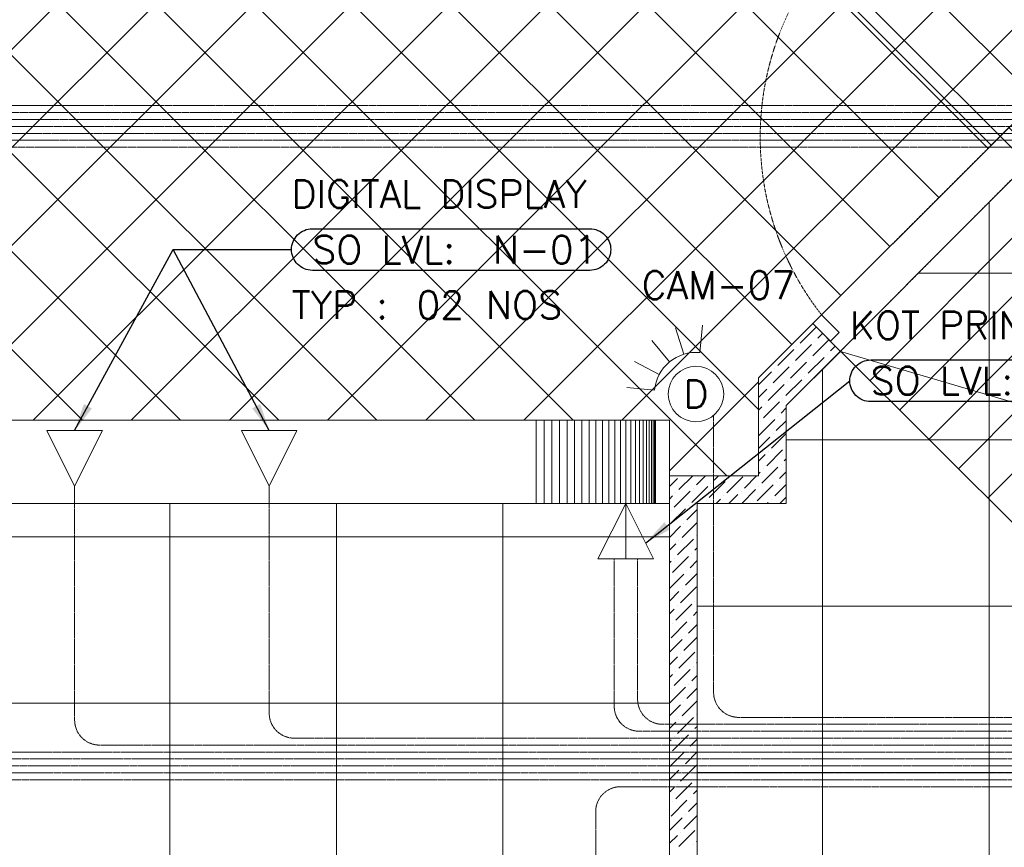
# Model space of a CAD drawing. Header units: millimetres. Extents: x -150 to 17700, y -13097 to 13830.
# Tile 5 of 67: x 7464 to 11011, y 1730 to 4714. Entities that reach past the tile are written whole.
import ezdxf
from ezdxf.enums import TextEntityAlignment as Align

# ---------------------------------------------------------------- set-up
doc = ezdxf.new("R2010")
doc.units = ezdxf.units.MM
doc.header["$MEASUREMENT"] = 0
for name, pattern in [('HIDDENX2', [0.75, 0.5, -0.25]), ('RCP XREF$0$( Hidden )', [0.375, 0.25, -0.125]), ('RCP XREF$0$HIDDEN2', [0.1875, 0.125, -0.0625])]:
    doc.linetypes.add(name, pattern=pattern)
doc.layers.get('0').update_dxf_attribs({"lineweight": 5})
doc.layers.add('ELEC-SO-LVL-TAG', color=7, linetype='Continuous')
for name, color, linetype, lineweight, true_color in [('M-MEP-ELIT-CABLE', 7, 'HIDDENX2', 20, 0x960000), ('M-MEP-ELIT-DEVICES', 5, 'Continuous', 20, 0x0000ff), ('M-MEP-ELTV-CABLE', 7, 'HIDDENX2', 20, 0x007d00), ('M-MEP-ELTV-CAM', 5, 'Continuous', 20, 0x0000ff), ('RCP XREF$0$a- flr dim 02', 9, 'Continuous', 0, 0x808080), ('RCP XREF$0$A-100MM', 9, 'Continuous', 0, 0x808080), ('RCP XREF$0$A-CEILING-01', 9, 'Continuous', 0, 0x808080), ('RCP XREF$0$A-CEILING-02', 9, 'Continuous', 0, 0x808080), ('RCP XREF$0$A-CEILING-04', 9, 'Continuous', 0, 0x808080), ('RCP XREF$0$A-LINTEL', 9, 'RCP XREF$0$( Hidden )', 0, 0x808080), ('RCP XREF$0$A-RAMP', 9, 'Continuous', 0, 0x808080), ('RCP XREF$0$A-Wall & Column', 9, 'Continuous', 0, 0x808080), ('RCP XREF$0$door', 9, 'Continuous', 0, 0x808080), ('RCP XREF$0$EQ', 9, 'Continuous', 0, 0x808080), ('RCP XREF$0$XR-CP-DS$0$A-DOWN LIG', 9, 'Continuous', 0, 0x808080)]:
    doc.layers.add(name, color=color, linetype=linetype, lineweight=lineweight, true_color=true_color)
doc.layers.add('M-MEP-ELLG-TEXT', color=7, linetype='Continuous', lineweight=15)
doc.layers.add('M-MEP-GEN', color=7, linetype='Continuous', lineweight=5)
doc.styles.add('Oswald Light', font='txt')
doc.styles.add('ROMANS-100', font='romans.shx')
doc.styles.get("Standard").update_dxf_attribs({"font": 'romans.shx'})
doc.dimstyles.new('MDS-50', dxfattribs={"dimtxt": 100, "dimasz": 100, "dimexe": 50, "dimexo": 50, "dimgap": 25, "dimtad": 1, "dimdec": 0, "dimtxsty": 'Oswald Light', "dimcen": 0, "dimdle": 1.5875, "dimazin": 0, "dimtfac": 1, "dimtdec": 0, "dimtix": 1, "dimtmove": 0, "dimatfit": 0, "dimfxl": 1, "dimfrac": 2, "dimtolj": 1, "dimarcsym": 0})

# ---------------------------------------------------------------- blocks, each defined once
blk = doc.blocks.new('RCP XREF')
at = {"layer": 'RCP XREF$0$a- flr dim 02', "color": 8, "lineweight": 0, "true_color": 0x808080}
for p, q in [((10321.1, 3618.3), (10125.7, 3423)), ((10421, 3518.4), (10321.1, 3618.3)), ((10225.7, 3323), (10421, 3518.4)), ((10125.7, 3423), (10125.7, 3070)), ((10225.7, 3070), (10225.7, 3323)), ((10125.7, 3070), (9805, 3070)), ((9805, 3070), (9805, 200)), ((10225.7, 2970), (10225.7, 3070)), ((9905, 200), (9905, 2970)), ((9905, 2970), (10225.7, 2970))]:
    blk.add_line(p, q, dxfattribs=at)
at = {"layer": 'RCP XREF$0$A-100MM', "color": 8, "linetype": 'Continuous', "lineweight": 0, "true_color": 0x808080, "transparency": 33554687}
for p, q in [((10276, 3548.5), (10333.4, 3605.9)), ((10339.2, 3565.7), (10356.5, 3583)), ((10322, 3502.5), (10379.4, 3560)), ((10327.7, 3554.2), (10327.7, 3554.2)), ((10195.6, 3468), (10253, 3525.5)), ((10258.8, 3485.3), (10316.2, 3542.7)), ((10264.5, 3537), (10264.5, 3537)), ((10385.2, 3519.8), (10402.4, 3537)), ((10241.5, 3422.1), (10299, 3479.5)), ((10304.7, 3439.3), (10362.2, 3496.8)), ((10310.5, 3491), (10310.5, 3491)), ((10373.7, 3508.3), (10373.7, 3508.3)), ((10125.7, 3398.2), (10172.6, 3445.1)), ((10178.3, 3404.9), (10235.8, 3462.3)), ((10184.1, 3456.6), (10184.1, 3456.6)), ((10247.3, 3473.8), (10247.3, 3473.8)), ((10224.3, 3358.9), (10281.7, 3416.3)), ((10230, 3410.6), (10230, 3410.6)), ((10293.2, 3427.8), (10293.2, 3427.8)), ((10125.7, 3352.2), (10155.3, 3381.9)), ((10161.1, 3341.7), (10218.5, 3399.1)), ((10166.8, 3393.4), (10166.8, 3393.4)), ((10143.9, 3278.5), (10201.3, 3335.9)), ((10212.8, 3347.4), (10212.8, 3347.4)), ((10125.7, 3306.3), (10138.1, 3318.7)), ((10149.6, 3330.2), (10149.6, 3330.2)), ((10207, 3295.7), (10225.7, 3314.3)), ((10126.6, 3215.3), (10184.1, 3272.7)), ((10132.4, 3267), (10132.4, 3267)), ((10189.8, 3232.5), (10225.7, 3268.4)), ((10195.6, 3284.2), (10195.6, 3284.2)), ((10125.7, 3168.4), (10166.8, 3209.5)), ((10172.6, 3169.3), (10225.7, 3222.4)), ((10178.3, 3221), (10178.3, 3221)), ((10155.3, 3106.1), (10212.8, 3163.6)), ((10161.1, 3157.8), (10161.1, 3157.8)), ((10224.3, 3175), (10224.3, 3175)), ((10125.7, 3122.4), (10149.6, 3146.3)), ((10218.5, 3123.3), (10225.7, 3130.5)), ((10138.1, 3042.9), (10195.6, 3100.4)), ((10143.9, 3094.6), (10143.9, 3094.6)), ((10207, 3111.8), (10207, 3111.8)), ((9805, 3031.5), (9833.6, 3060.1)), ((9839.4, 3019.9), (9889.4, 3070)), ((9902.6, 3037.2), (9935.4, 3070)), ((9965.7, 3054.4), (9981.4, 3070)), ((10011.7, 3008.4), (10069.2, 3065.9)), ((10017.5, 3060.1), (10017.5, 3060.1)), ((10074.9, 3025.7), (10119.2, 3070)), ((10125.7, 3076.5), (10132.4, 3083.1)), ((10201.3, 3060.1), (10225.7, 3084.5)), ((9885.3, 2974), (9942.8, 3031.4)), ((9891.1, 3025.7), (9891.1, 3025.7)), ((9948.5, 2991.2), (10006, 3048.6)), ((9954.3, 3042.9), (9954.3, 3042.9)), ((10065.2, 2970), (10115.1, 3019.9)), ((10120.9, 2979.7), (10178.3, 3037.2)), ((10126.6, 3031.4), (10126.6, 3031.4)), ((10184.1, 2996.9), (10225.7, 3038.6)), ((10189.8, 3048.6), (10189.8, 3048.6)), ((9805, 2985.6), (9816.4, 2996.9)), ((9822.1, 2956.7), (9879.6, 3014.2)), ((9827.9, 3008.4), (9827.9, 3008.4)), ((9973.3, 2970), (9988.7, 2985.4)), ((10000.2, 2996.9), (10000.2, 2996.9)), ((10019.2, 2970), (10051.9, 3002.7)), ((10063.4, 3014.2), (10063.4, 3014.2)), ((10172.6, 2985.4), (10172.6, 2985.4)), ((10203.1, 2970), (10224.3, 2991.2)), ((9805, 2893.6), (9862.3, 2951)), ((9810.6, 2945.2), (9810.6, 2945.2)), ((9868.1, 2910.8), (9905, 2947.7)), ((9873.8, 2962.5), (9873.8, 2962.5)), ((9937, 2979.7), (9937, 2979.7)), ((10157.1, 2970), (10161.1, 2974)), ((9805, 2847.7), (9845.1, 2887.8)), ((9850.8, 2847.6), (9905, 2901.7)), ((9856.6, 2899.3), (9856.6, 2899.3)), ((9833.6, 2784.4), (9891.1, 2841.8)), ((9902.6, 2853.3), (9902.6, 2853.3)), ((9805, 2801.7), (9827.9, 2824.6)), ((9839.4, 2836.1), (9839.4, 2836.1)), ((9896.8, 2801.6), (9905, 2809.8)), ((9816.4, 2721.2), (9873.8, 2778.6)), ((9822.1, 2772.9), (9822.1, 2772.9)), ((9885.3, 2790.1), (9885.3, 2790.1)), ((9805, 2755.8), (9810.6, 2761.4)), ((9879.6, 2738.4), (9905, 2763.8)), ((9805, 2663.8), (9856.6, 2715.4)), ((9862.3, 2675.2), (9905, 2717.9)), ((9868.1, 2726.9), (9868.1, 2726.9)), ((9845.1, 2612), (9902.6, 2669.5)), ((9850.8, 2663.7), (9850.8, 2663.7)), ((9805, 2617.9), (9839.4, 2652.2)), ((9827.9, 2548.8), (9885.3, 2606.3)), ((9833.6, 2600.5), (9833.6, 2600.5)), ((9896.8, 2617.8), (9896.8, 2617.8)), ((9805, 2571.9), (9822.1, 2589)), ((9879.6, 2554.6), (9879.6, 2554.6)), ((9891.1, 2566), (9905, 2580)), ((9810.6, 2485.6), (9868.1, 2543.1)), ((9816.4, 2537.3), (9816.4, 2537.3)), ((9873.8, 2502.8), (9905, 2534)), ((9856.6, 2439.7), (9905, 2488.1)), ((9862.3, 2491.4), (9862.3, 2491.4)), ((9805, 2434), (9850.8, 2479.9)), ((9805, 2388.1), (9833.6, 2416.7)), ((9839.4, 2376.5), (9896.8, 2433.9)), ((9845.1, 2428.2), (9845.1, 2428.2)), ((9891.1, 2382.2), (9891.1, 2382.2)), ((9902.6, 2393.7), (9905, 2396.1)), ((9805, 2342.1), (9816.4, 2353.5)), ((9822.1, 2313.3), (9879.6, 2370.7)), ((9827.9, 2365), (9827.9, 2365)), ((9885.3, 2330.5), (9905, 2350.2)), ((9805, 2250.2), (9862.3, 2307.5)), ((9873.8, 2319), (9873.8, 2319)), ((9810.6, 2301.8), (9810.6, 2301.8)), ((9868.1, 2267.3), (9905, 2304.2)), ((9805, 2204.2), (9845.1, 2244.3)), ((9850.8, 2204.1), (9905, 2258.3)), ((9856.6, 2255.8), (9856.6, 2255.8)), ((9902.6, 2209.8), (9902.6, 2209.8)), ((9805, 2158.3), (9827.9, 2181.1)), ((9833.6, 2140.9), (9891.1, 2198.4)), ((9839.4, 2192.6), (9839.4, 2192.6)), ((9896.8, 2158.1), (9905, 2166.3)), ((9816.4, 2077.7), (9873.8, 2135.2)), ((9822.1, 2129.4), (9822.1, 2129.4)), ((9885.3, 2146.6), (9885.3, 2146.6)), ((9805, 2112.3), (9810.6, 2117.9)), ((9879.6, 2094.9), (9905, 2120.4)), ((9805, 2020.4), (9856.6, 2072)), ((9862.3, 2031.7), (9905, 2074.4)), ((9868.1, 2083.4), (9868.1, 2083.4)), ((9845.1, 1968.5), (9902.6, 2026)), ((9805, 1974.4), (9839.4, 2008.8)), ((9850.8, 2020.2), (9850.8, 2020.2)), ((9827.9, 1905.3), (9885.3, 1962.8)), ((9833.6, 1957.1), (9833.6, 1957.1)), ((9896.8, 1974.3), (9896.8, 1974.3)), ((9805, 1928.4), (9822.1, 1945.6)), ((9891.1, 1922.6), (9905, 1936.5)), ((9810.6, 1842.1), (9868.1, 1899.6)), ((9816.4, 1893.9), (9816.4, 1893.9)), ((9873.8, 1859.4), (9905, 1890.6)), ((9879.6, 1911.1), (9879.6, 1911.1)), ((9862.3, 1847.9), (9862.3, 1847.9)), ((9805, 1790.6), (9850.8, 1836.4)), ((9856.6, 1796.2), (9905, 1844.6)), ((9839.4, 1733), (9896.8, 1790.4)), ((9845.1, 1784.7), (9845.1, 1784.7)), ((9805, 1744.6), (9833.6, 1773.2)), ((9891.1, 1738.7), (9891.1, 1738.7)), ((9902.6, 1750.2), (9905, 1752.7))]:
    blk.add_line(p, q, dxfattribs=at)
at = {"layer": 'RCP XREF$0$A-CEILING-01', "color": 8, "linetype": 'Continuous', "lineweight": 0, "true_color": 0x808080}
for p, q in [((10245.6, 3542.9), (408.6, 13380)), ((10776, 4073.3), (1469.2, 13380)), ((11129.5, 4426.8), (2176.3, 13380)), ((10125.7, 3309.3), (200, 13235)), ((10011.5, 3070), (200, 12881.5)), ((9457.9, 3270), (200, 12527.9)), ((9104.4, 3270), (200, 12174.4)), ((8397.3, 3270), (200, 11467.3)), ((6452, 3270), (14450, 11268)), ((8043.7, 3270), (200, 11113.7)), ((7690.2, 3270), (200, 10760.2)), ((7159.1, 3270), (14450, 10560.9)), ((7512.6, 3270), (14450, 10207.4)), ((7866.2, 3270), (14450, 9853.8)), ((8219.7, 3270), (14450, 9500.3)), ((10952.7, 4250), (6072.8, 9130)), ((6135, 3306.6), (11958.4, 9130)), ((8573.3, 3270), (14450, 9146.7)), ((8926.9, 3270), (14450, 8793.1)), ((10599.2, 3896.5), (6090, 8405.7)), ((6805.5, 3270), (11820, 8284.5)), ((10422.4, 3719.7), (5923.7, 8218.4)), ((8750.8, 3270), (6090, 5930.8)), ((9280.4, 3270), (10895.9, 4885.5)), ((9634, 3270), (11072.7, 4708.7)), ((9805, 3087.5), (10125.7, 3408.2))]:
    blk.add_line(p, q, dxfattribs=at)
at = {"layer": 'RCP XREF$0$A-CEILING-01', "color": 8, "lineweight": 0, "true_color": 0x808080}
for p, q in [((10125.7, 3423), (11240.4, 4537.7)), ((10225.7, 3323), (11338.8, 4439.4)), ((10125.7, 3070), (10125.7, 3423)), ((10225.7, 2970), (10225.7, 3323)), ((6135, 3270), (9805, 3270)), ((9805, 3270), (9805, 3070)), ((9805, 3070), (10125.7, 3070)), ((5835, 2970), (9805, 2970)), ((9805, 2970), (9805, 1050)), ((9905, 200), (9905, 2970)), ((9905, 2970), (10225.7, 2970))]:
    blk.add_line(p, q, dxfattribs=at)
at = {"layer": 'RCP XREF$0$A-CEILING-02', "color": 8, "linetype": 'Continuous', "lineweight": 0, "true_color": 0x808080}
for p, q in [((8005, 1050), (8005, 2970)), ((8605, 1050), (8605, 2970)), ((9205, 1050), (9205, 2970)), ((200, 2850), (9805, 2850)), ((200, 2250), (9805, 2250))]:
    blk.add_line(p, q, dxfattribs=at)
at = {"layer": 'RCP XREF$0$A-CEILING-04', "color": 8, "linetype": 'Continuous', "lineweight": 0, "true_color": 0x808080}
for p, q in [((10957, 199.1), (10957, 4056.5)), ((10701.3, 3800), (11802, 3800)), ((10357, 199.6), (10357, 3454.7)), ((10225.7, 3200), (17230.8, 3200)), ((9905, 2600), (17229.6, 2600)), ((9905, 2000), (12157, 2000))]:
    blk.add_line(p, q, dxfattribs=at)
at = {"layer": 'RCP XREF$0$A-LINTEL', "color": 8, "lineweight": 0, "ltscale": 8, "true_color": 0x808080}
for p, q in [((10321.1, 3618.3), (11028.3, 4325.6)), ((10421, 3518.4), (11126.5, 4227.2))]:
    blk.add_line(p, q, dxfattribs=at)
at = {"layer": 'RCP XREF$0$A-RAMP', "color": 8, "lineweight": 0, "true_color": 0x808080}
for p, q in [((10527.2, 3412.5), (11444.5, 4334)), ((10633.4, 3306.7), (11550.6, 4228.2)), ((10739.6, 3200.8), (11656.9, 4122.3)), ((10845.9, 3094.9), (11763.1, 4016.4)), ((10952.1, 2989), (11802, 3842.8)), ((10420.9, 3518.6), (11270.9, 2671.3)), ((10421, 3518.4), (11729.5, 3132))]:
    blk.add_line(p, q, dxfattribs=at)
at = {"layer": 'RCP XREF$0$A-Wall & Column', "color": 8, "lineweight": 0, "true_color": 0x808080}
for p, q in [((10125.7, 3423), (10125.7, 3070)), ((10225.7, 3323), (10225.7, 2970)), ((9805, 3070), (9805, 200)), ((9805, 3070), (10125.7, 3070)), ((9905, 2970), (9905, 200)), ((9905, 2970), (10225.7, 2970))]:
    blk.add_line(p, q, dxfattribs=at)
at = {"layer": 'RCP XREF$0$door', "color": 8, "lineweight": 0, "true_color": 0x808080}
for points in [[(10360, 4930.2), (10328.2, 4898.3), (10964.7, 4262), (10996.5, 4293.8)], [(10996.5, 4293.8), (11028.3, 4325.6), (11091.9, 4262), (11060.1, 4230.2)], [(10321.1, 3618.4), (10352.9, 3650.2), (10416.6, 3586.6), (10384.8, 3554.7)]]:
    blk.add_lwpolyline(points, close=True, dxfattribs=at)
at = {"layer": 'RCP XREF$0$EQ', "color": 8, "linetype": 'RCP XREF$0$HIDDEN2', "lineweight": 0, "ltscale": 7, "true_color": 0x808080}
blk.add_arc((11170.9, 4290.7), 1038.9, 144.2076, 218.0632, dxfattribs=at)
at = {"layer": 'RCP XREF$0$XR-CP-DS$0$A-DOWN LIG', "color": 8, "lineweight": 0, "true_color": 0x808080}
for p, q in [((9805, 3270), (6135, 3270)), ((9325, 3270), (9325, 2970)), ((9353.1, 3270), (9353.1, 2970)), ((9381.1, 3270), (9381.1, 2970)), ((9408.9, 3270), (9408.9, 2970)), ((9436.3, 3270), (9436.3, 2970)), ((9463.2, 3270), (9463.2, 2970)), ((9489.6, 3270), (9489.6, 2970)), ((9515.2, 3270), (9515.2, 2970)), ((9540, 3270), (9540, 2970)), ((9563.9, 3270), (9563.9, 2970)), ((9586.8, 3270), (9586.8, 2970)), ((9608.5, 3270), (9608.5, 2970)), ((9629.1, 3270), (9629.1, 2970)), ((9648.3, 3270), (9648.3, 2970)), ((9666.1, 3270), (9666.1, 2970)), ((9682.5, 3270), (9682.5, 2970)), ((9697.4, 3270), (9697.4, 2970)), ((9710.7, 3270), (9710.7, 2970)), ((9722.3, 3270), (9722.3, 2970)), ((9732.2, 3270), (9732.2, 2970)), ((9740.3, 3270), (9740.3, 2970)), ((9746.7, 3270), (9746.7, 2970)), ((9751.3, 3270), (9751.3, 2970)), ((9754.1, 3270), (9754.1, 2970)), ((9755, 3270), (9755, 2970)), ((9805, 2970), (9805, 3270)), ((5835, 2970), (9805, 2970))]:
    blk.add_line(p, q, dxfattribs=at)
blk = doc.blocks.new('DOME-CCTV-CM')
at = {"color": 0}
for p, q in [((106.1, 106.1), (176.8, 176.8)), ((138.6, 57.4), (231, 95.7)), ((150, 0), (250, 0)), ((138.6, -57.4), (231, -95.7)), ((106.1, -106.1), (176.8, -176.8))]:
    blk.add_line(p, q, dxfattribs=at)
blk.add_circle((0, 0), 100, dxfattribs=at)
blk.add_arc((0, 0), 150, 315, 45, dxfattribs=at)
blk.add_attdef('D', text='', height=100, dxfattribs=at).set_placement((0, 0), align=Align.MIDDLE_CENTER)
blk = doc.blocks.new('DDO-RJ45')
at = {"color": 0}
blk.add_line((0, 200), (0, 0), dxfattribs=at)
blk.add_lwpolyline([(-100, 200), (100, 200), (0, 0), (0, 0)], close=True, dxfattribs=at)
blk = doc.blocks.new('SDO-RJ45')
at = {"color": 0}
blk.add_lwpolyline([(-100, 200), (100, 200), (0, 0), (0, 0)], close=True, dxfattribs=at)
blk = doc.blocks.new('ELEC-SO-LVL-EQP-TYP-TAG')
at = {"layer": 'ELEC-SO-LVL-TAG'}
blk.add_lwpolyline([(75, 75), (1075, 75, -0.414214), (1150, 0), (1150, 0, -0.414214), (1075, -75), (75, -75, -0.414214), (0, 0), (0, 0, -0.414214)], format="xyb", close=True, dxfattribs=at)
at = {"layer": 'ELEC-SO-LVL-TAG', "char_height": 100, "attachment_point": 4}
for s, width, insert in [('{\\Fromans|c0;SO LVL:}', 1015.069, (75, 0)), ('{\\Fromans|c0;TYP :}', 391.476, (0, -200)), ('{\\Fromans|c0;NOS}', 391.476, (700, -200))]:
    blk.add_mtext_dynamic_manual_height_columns(s, width=width, gutter_width=1, heights=[0], dxfattribs=dict(at, insert=insert))
at = {"layer": 'ELEC-SO-LVL-TAG', "style": 'ROMANS-100'}
for tag, p in [('SO-EQP', (0, 200)), ('SO-LVL', (725, 0)), ('TYP-NOS', (450, -200))]:
    blk.add_attdef(tag, text='', height=100, dxfattribs=at).set_placement(p, align=Align.MIDDLE_LEFT)
blk = doc.blocks.new('ELEC-SO-LVL-EQP-TAG')
at = {"layer": 'ELEC-SO-LVL-TAG'}
blk.add_lwpolyline([(75, 72.5), (1075, 72.5, -0.414214), (1150, -2.5), (1150, -2.5, -0.414214), (1075, -77.5), (75, -77.5, -0.414214), (0, -2.5), (0, -2.5, -0.414214)], format="xyb", close=True, dxfattribs=at)
at = {"layer": 'ELEC-SO-LVL-TAG', "insert": (75, -2.5), "char_height": 100, "attachment_point": 4}
blk.add_mtext_dynamic_manual_height_columns('{\\Fromans|c0;SO LVL:}', width=1015.069, gutter_width=1, heights=[0], dxfattribs=at)
at = {"layer": 'ELEC-SO-LVL-TAG', "style": 'ROMANS-100'}
for tag, p in [('SO-EQP', (0, 197.5)), ('SO-LVL', (725, -2.5))]:
    blk.add_attdef(tag, text='', height=100, dxfattribs=at).set_placement(p, align=Align.MIDDLE_LEFT)

msp = doc.modelspace()

# ---------------------------------------------------------------- linework, layer by layer
at = {"layer": 'M-MEP-ELIT-CABLE', "ltscale": 5}
for points in [[(2673.5, 10218.2), (1906.4, 10218.2, 0.414214), (1816.4, 10128.2), (1816.4, 4419.4, 0.414214), (1906.4, 4329.4), (12038, 4329.4, -0.414214), (12128, 4239.4), (12128, 2977, 0.414214), (12218, 2887), (12542, 2887, -0.414214), (12632, 2797), (12632, 1856.7)], [(12657, 1856.7), (12657, 2822, 0.414214), (12567, 2912), (12243, 2912, -0.414214), (12153, 3002), (12153, 4264.4, 0.414214), (12063, 4354.4), (1931.4, 4354.4, -0.414214), (1841.4, 4444.4), (1841.4, 9288.1, -0.414214), (1931.4, 9378.1), (2673.5, 9378.1)], [(2673.5, 8821.5), (1956.4, 8821.5, 0.414214), (1866.4, 8731.5), (1866.4, 4469.4, 0.414214), (1956.4, 4379.4), (12790.1, 4379.4, -0.414214), (12880.1, 4289.4), (12880.1, 1897.4, -0.414214), (12790.1, 1807.4), (12657, 1807.4)], [(2473.5, 8410.3), (1981.4, 8410.3, 0.414214), (1891.4, 8320.3), (1891.4, 4494.4, 0.414214), (1981.4, 4404.4), (12815.1, 4404.4, -0.414214), (12905.1, 4314.4), (12905.1, 1872.4, -0.414214), (12815.1, 1782.4), (12657, 1782.4)], [(1814, 3032.5), (1814, 2088.7, 0.414214), (1904, 1998.7), (12242.4, 1998.7, -0.414214), (12332.4, 1908.7), (12332.4, 1856.7)], [(2741.5, 3032.5), (2741.5, 2113.7, 0.414214), (2831.5, 2023.7), (12267.4, 2023.7, -0.414214), (12357.4, 1933.7), (12357.4, 1856.7)], [(7662, 3032.5), (7662, 2188.7, 0.414214), (7752, 2098.7), (12342.4, 2098.7, -0.414214), (12432.4, 2008.7), (12432.4, 1856.7)], [(8363, 3032.5), (8363, 2213.7, 0.414214), (8453, 2123.7), (12367.4, 2123.7, -0.414214), (12457.4, 2033.7), (12457.4, 1856.7)], [(12382.4, 1856.7), (12382.4, 1958.7, 0.414214), (12292.4, 2048.7), (3733.1, 2048.7, -0.414214), (3643.1, 2138.7), (3643.1, 2770)], [(3740.3, 2770), (3740.3, 2163.7, 0.414214), (3830.3, 2073.7), (12317.4, 2073.7, -0.414214), (12407.4, 1983.7), (12407.4, 1856.7)], [(9606.1, 2770), (9606.1, 2238.7, 0.414214), (9696.1, 2148.7), (12392.4, 2148.7, -0.414214), (12482.4, 2058.7), (12482.4, 1856.7)], [(9690.3, 2770), (9690.3, 2263.7, 0.414214), (9780.3, 2173.7), (12417.4, 2173.7, -0.414214), (12507.4, 2083.7), (12507.4, 1856.7)]]:
    msp.add_lwpolyline(points, format="xyb", dxfattribs=at)
at = {"layer": 'M-MEP-ELTV-CABLE', "ltscale": 5}
for points in [[(12607, 1856.7), (12607, 2772, 0.414214), (12517, 2862), (12193, 2862, -0.414214), (12103, 2952), (12103, 4214.4, 0.414214), (12013, 4304.4), (1881.4, 4304.4, -0.414214), (1791.4, 4394.4), (1791.4, 12094, 0.414214), (1701.4, 12184), (599, 12184, -0.414214), (509, 12274), (509, 12276.3)], [(12582, 1856.7), (12582, 2747, 0.414214), (12492, 2837), (12168, 2837, -0.414214), (12078, 2927), (12078, 4189.4, 0.414214), (11988, 4279.4), (1856.4, 4279.4, -0.414214), (1766.4, 4369.4), (1766.4, 7654.5, 0.414214), (1676.4, 7744.5), (562.4, 7744.5, -0.414214), (472.4, 7834.5), (472.4, 8056.5)], [(12557, 1856.7), (12557, 2722, 0.414214), (12467, 2812), (12143, 2812, -0.414214), (12053, 2902), (12053, 4164.4, 0.414214), (11963, 4254.4), (1303, 4254.4, 0.217492), (1235, 4223.4, -0.222172), (1165.4, 4192.4), (970.8, 4195.8)], [(9964.1, 3287.4), (9964.1, 2288.7, 0.414214), (10054.1, 2198.7), (12442.4, 2198.7, -0.414214), (12532.4, 2108.7), (12532.4, 1856.7)], [(12307.4, 1856.7), (12307.4, 1883.7, 0.414214), (12217.4, 1973.7), (598, 1973.7, 0.414214), (508, 1883.7), (508, 1433.8)], [(12282.4, 1856.7), (12282.4, 1858.7, 0.414214), (12192.4, 1948.7), (9629.2, 1948.7, 0.414214), (9539.2, 1858.7), (9539.2, 1444)]]:
    msp.add_lwpolyline(points, format="xyb", dxfattribs=at)

# ---------------------------------------------------------------- block references
at = {"ltscale": 5}
msp.add_blockref('RCP XREF', (0, 0), dxfattribs=at)
at = {"layer": 'ELEC-SO-LVL-TAG'}
msp.add_blockref('ELEC-SO-LVL-EQP-TYP-TAG', (8443.5, 3885.5), dxfattribs=at).add_auto_attribs({'SO-EQP': 'DIGITAL DISPLAY', 'TYP-NOS': '02', 'SO-LVL': 'N-01'})
at = {"layer": 'M-MEP-ELIT-DEVICES'}
for p in [(7662, 3032.5), (8363, 3032.5)]:
    msp.add_blockref('SDO-RJ45', p, dxfattribs=at)
at = {"layer": 'M-MEP-ELIT-DEVICES', "rotation": 180}
msp.add_blockref('DDO-RJ45', (9647.3, 2970), dxfattribs=at)
at = {"layer": 'M-MEP-ELLG-TEXT'}
msp.add_blockref('ELEC-SO-LVL-EQP-TAG', (10455, 3414.8), dxfattribs=at).add_auto_attribs({'SO-EQP': 'KOT PRINTER', 'SO-LVL': '1050'})
at = {"layer": 'M-MEP-ELTV-CAM', "lineweight": 0}
ref = msp.add_blockref('DOME-CCTV-CM', (9900.4, 3364.5), dxfattribs=dict(at, rotation=129.6123820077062))
ref.add_attrib('D', 'D', dxfattribs={"color": 0, "height": 100}).set_placement((9900.4, 3364.5), align=Align.MIDDLE_CENTER)

# ---------------------------------------------------------------- texts
at = {"layer": 'M-MEP-GEN', "insert": (9981.4, 3757), "char_height": 100, "attachment_point": 5}
msp.add_mtext_dynamic_manual_height_columns('CAM-07', width=262.905, gutter_width=3324.7, heights=[100], dxfattribs=at)

# ---------------------------------------------------------------- leaders
at = {"layer": 'M-MEP-ELLG-TEXT'}
for points in [[(7662, 3232.5), (8017, 3885.5), (8443.5, 3885.5)], [(8363, 3232.5), (8017, 3885.5)], [(9718.6, 2827.3), (10454.9, 3412.2)]]:
    msp.add_leader(points, dimstyle='MDS-50', override={"dimgap": 25, "dimtad": 0}, dxfattribs=at)

doc.saveas('drawing.dxf')
